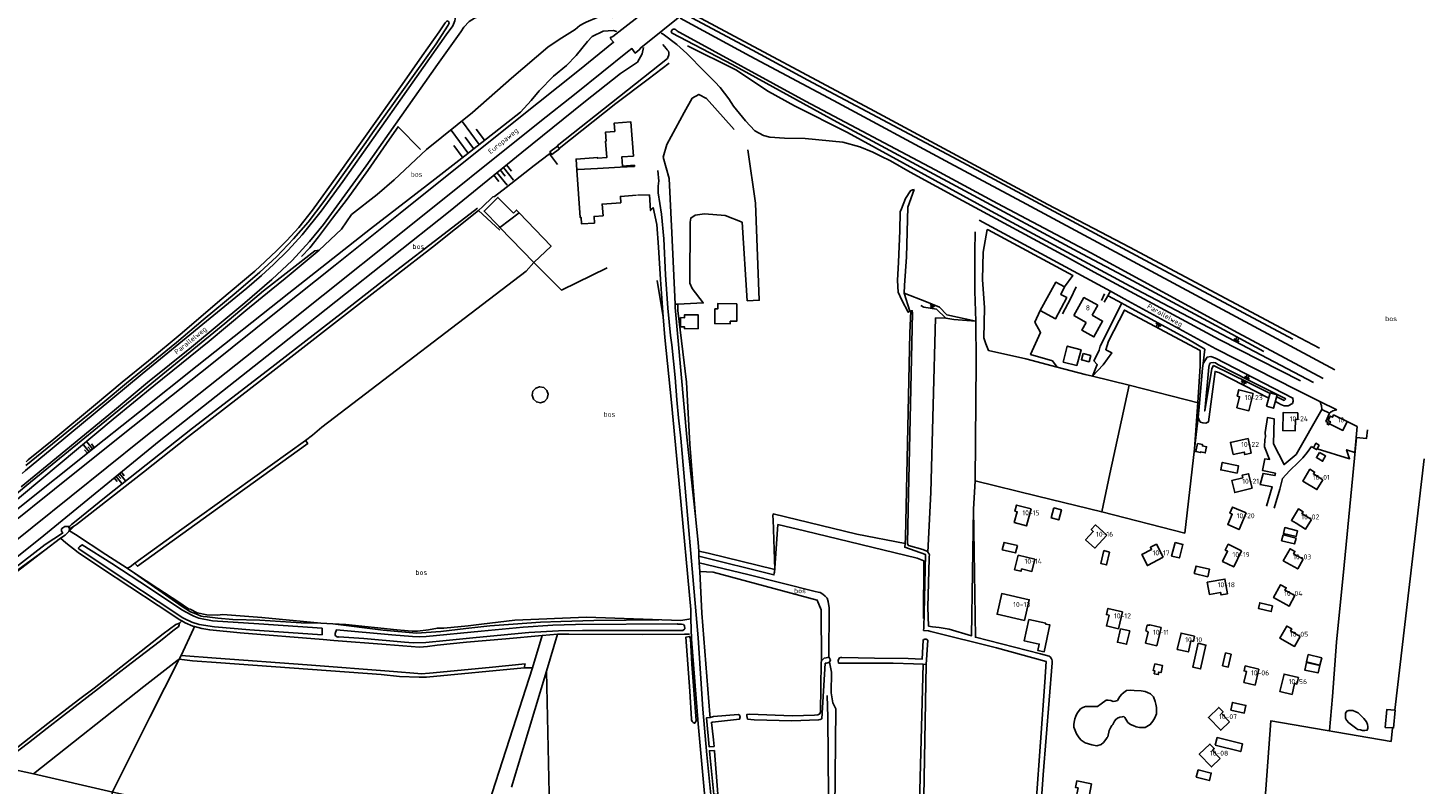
# Model space of a CAD drawing. Header units: metres. Extents: x 233874 to 239264, y 443832 to 448222.
# Tile 197 of 198: x 238261 to 238959, y 447064 to 447443. Entities that reach past the tile are written whole.
import ezdxf

# ---------------------------------------------------------------- set-up
doc = ezdxf.new("R2010")
doc.units = ezdxf.units.M
doc.header["$MEASUREMENT"] = 0
for name, color, linetype in [('ASSPOOR', 253, 'Continuous'), ('BIJGEBOUW', 4, 'Continuous'), ('CULTUURAANDUIDING', 253, 'Continuous'), ('DAKRAND', 4, 'Continuous'), ('DAKRAND-BYG', 4, 'Continuous'), ('HEG', 253, 'Continuous'), ('HEK', 253, 'Continuous'), ('HOOFDGEBOUW', 4, 'Continuous'), ('HOUTWAL', 253, 'Continuous'), ('HUISNUMMER', 253, 'Continuous'), ('INSTEEKSLOOT', 153, 'Continuous'), ('KANTVERH', 253, 'Continuous'), ('KANTWATER', 153, 'Continuous'), ('OVERIGEAFSCH', 253, 'Continuous'), ('OVLIJNOBJ', 253, 'Continuous'), ('RASTER', 253, 'Continuous'), ('SCHUTTING', 253, 'Continuous'), ('STRAATNAAM', 253, 'Continuous'), ('TALUD', 253, 'Continuous'), ('TUSSENMUUR', 253, 'Continuous')]:
    doc.layers.add(name, color=color, linetype=linetype)
doc.styles.get("Standard").update_dxf_attribs({"font": 'iso.shx'})

# ---------------------------------------------------------------- blocks, each defined once
blk = doc.blocks.new('TA', base_point=(75009.5, 300012))
for p, q in [((75009.5, 300012.5), (75010, 300012.5)), ((75009.5, 300012.25), (75010.5, 300012.25)), ((75009.5, 300012), (75010, 300012)), ((75009.5, 300011.75), (75010.5, 300011.75)), ((75009.5, 300011.5), (75010, 300011.5))]:
    blk.add_line(p, q)

msp = doc.modelspace()

# ---------------------------------------------------------------- linework, layer by layer
at = {"layer": 'ASSPOOR'}
msp.add_lwpolyline([(238586.73, 447447.5), (238621.84, 447428.53), (238663.51, 447406.28), (238721.67, 447375), (238759.95, 447354.44), (238824.44, 447319.79), (238914.23, 447271.52)], dxfattribs=at)
at = {"layer": 'BIJGEBOUW'}
for points in [[(238906.56, 447230.24), (238909.58, 447228.48), (238908.03, 447225.83), (238905.01, 447227.59), (238906.56, 447230.24)], [(238895.57, 447191.04), (238894.89, 447188.18), (238888.44, 447189.71), (238889.12, 447192.57), (238895.57, 447191.04)], [(238888.27, 447188.89), (238894.79, 447187.32), (238894.09, 447184.41), (238887.58, 447185.97), (238888.27, 447188.89)], [(238801.56, 447180.38), (238800.04, 447173.91), (238797.19, 447174.58), (238798.71, 447181.05), (238801.56, 447180.38)], [(238883.08, 447153.37), (238882.38, 447150.53), (238875.94, 447152.11), (238876.64, 447154.95), (238883.08, 447153.37)], [(238862.39, 447129.25), (238860.9, 447122.77), (238858.04, 447123.43), (238859.53, 447129.91), (238862.39, 447129.25)]]:
    msp.add_lwpolyline(points, dxfattribs=at)
at = {"layer": 'DAKRAND'}
msp.add_lwpolyline([(238792.8, 447298.85), (238798.08, 447295.93), (238793.72, 447288.04), (238787.64, 447291.4), (238789.79, 447295.3)], dxfattribs=at)
at = {"layer": 'DAKRAND-BYG'}
for p, q in [((238496.67, 447342.78), (238496.24, 447343.23)), ((238943.08, 447092.32), (238939.4, 447092.62))]:
    msp.add_line(p, q, dxfattribs=at)
for points in [[(238525.42, 447383.49), (238521.59, 447380.6), (238522.57, 447379.3), (238526.4, 447382.2), (238525.42, 447383.49)], [(238503.44, 447349.98), (238495.68, 447357.83), (238488.75, 447350.97), (238496.24, 447343.23)], [(238506.28, 447350.11), (238522.27, 447333.48), (238513.6, 447325.18), (238496.67, 447342.78)], [(238503.44, 447349.98), (238505, 447351.45), (238506.28, 447350.11)], [(238779.04, 447313.08), (238774.6, 447315.4), (238766.84, 447301.22)], [(238766.84, 447301.22), (238774.53, 447297.14), (238780.11, 447307.66), (238777.11, 447309.26), (238779.04, 447313.08)], [(238615.19, 447304.52), (238615.05, 447295.82), (238611.81, 447295.87), (238611.79, 447294.55), (238604.08, 447294.67), (238604.2, 447302.01), (238605.58, 447301.99), (238605.62, 447304.68), (238615.19, 447304.52)], [(238595.71, 447292.11), (238595.77, 447299.09), (238589.01, 447299.14), (238589, 447297.64), (238586.96, 447297.66), (238586.92, 447293.12), (238588.9, 447293.1), (238588.89, 447292.16), (238595.71, 447292.11)], [(238785.24, 447273.68), (238778.34, 447275.43), (238780.37, 447283.39), (238787.26, 447281.63), (238785.24, 447273.68)], [(238788.29, 447279.73), (238792.15, 447278.68), (238791.3, 447275.56), (238787.43, 447276.62), (238788.29, 447279.73)], [(238513.38, 447256.89), (238514.93, 447255.5), (238516.96, 447255.08), (238518.93, 447255.72), (238520.32, 447257.27), (238520.75, 447259.3), (238520.1, 447261.28), (238518.55, 447262.66), (238516.52, 447263.09), (238514.55, 447262.44), (238513.16, 447260.89), (238512.73, 447258.86), (238513.38, 447256.89)], [(238880.05, 447253.31), (238881.92, 447260), (238885.43, 447259.02), (238883.55, 447252.33), (238880.05, 447253.31)], [(238845.45, 447234.65), (238844.64, 447230.61), (238847.06, 447230.13), (238847.13, 447230.44), (238849.41, 447229.98), (238850.03, 447233.08), (238847.93, 447233.5), (238848.06, 447234.13), (238845.45, 447234.65)], [(238865.31, 447219.76), (238857.12, 447221.49), (238857.9, 447225.19), (238866.09, 447223.46), (238865.31, 447219.76)], [(238773.71, 447202.53), (238772.34, 447197.41), (238776.1, 447196.41), (238777.46, 447201.54), (238773.71, 447202.53)], [(238755.42, 447183.69), (238748.76, 447185.2), (238747.9, 447181.4), (238754.57, 447179.9), (238755.42, 447183.69)], [(238834.26, 447185.14), (238832.56, 447178.36), (238836.5, 447177.38), (238838.2, 447184.15), (238834.26, 447185.14)], [(238850.69, 447167.99), (238843.91, 447169.54), (238844.77, 447173.32), (238851.55, 447171.78), (238850.69, 447167.99)], [(238761.19, 447146.54), (238758.89, 447135.88), (238766.33, 447134.28), (238765.65, 447131.12), (238768.84, 447130.43), (238771.73, 447143.86), (238769.57, 447144.33), (238769.65, 447144.71), (238761.19, 447146.54)], [(238807.02, 447141.95), (238805.49, 447135.22), (238810.06, 447134.18), (238811.59, 447140.92), (238807.02, 447141.95)], [(238845.81, 447134.71), (238843.14, 447122.76), (238847.08, 447121.88), (238849.75, 447133.83), (238845.81, 447134.71)], [(238906.75, 447123.8), (238900.02, 447125.37), (238900.88, 447129.05), (238907.61, 447127.48), (238906.75, 447123.8)], [(238824.1, 447124.47), (238823.33, 447121.11), (238824.24, 447120.9), (238823.91, 447119.47), (238825.84, 447119.03), (238826.13, 447120.28), (238827.26, 447120.02), (238828.07, 447123.55), (238824.1, 447124.47)], [(238906.64, 447123.65), (238900.01, 447125.09), (238899.18, 447121.3), (238905.81, 447119.85), (238906.64, 447123.65)], [(238862.11, 447101.24), (238868.88, 447099.76), (238869.72, 447103.63), (238862.95, 447105.11), (238862.11, 447101.24)], [(238939.4, 447092.62), (238940.13, 447101.56), (238944.13, 447101.24)], [(238944.13, 447101.24), (238944.34, 447101.22), (238943.6, 447092.27), (238943.08, 447092.32)], [(238854.42, 447083.74), (238867.13, 447080.53), (238868.08, 447084.31), (238855.38, 447087.52), (238854.42, 447083.74)], [(238845.85, 447071.41), (238852.39, 447069.75), (238851.43, 447065.97), (238844.89, 447067.63), (238845.85, 447071.41)]]:
    msp.add_lwpolyline(points, dxfattribs=at)
at = {"layer": 'HEG'}
msp.add_lwpolyline([(238526.27, 447382.37), (238554.69, 447404.8), (238570.72, 447416.92), (238581.32, 447424.96)], dxfattribs=at)
at = {"layer": 'HEK'}
msp.add_lwpolyline([(238800.78, 447308.59), (238807.68, 447304.86), (238808.91, 447304.19)], dxfattribs=at)
at = {"layer": 'HOOFDGEBOUW'}
for p, q in [((238795.61, 447303.93), (238792.8, 447298.85)), ((238789.79, 447295.3), (238783.71, 447298.66))]:
    msp.add_line(p, q, dxfattribs=at)
for points in [[(238563.97, 447373.36), (238563.93, 447373.95), (238557.89, 447373.52), (238557.56, 447378.11), (238563.41, 447378.53), (238562.2, 447395.58), (238553.8, 447394.99), (238554.09, 447390.87), (238549.51, 447390.55), (238549.83, 447386.03), (238549.48, 447386), (238550.06, 447377.76), (238545.57, 447377.44), (238545.55, 447377.79), (238534.7, 447377.02), (238535.1, 447371.43)], [(238535.1, 447371.43), (238536.77, 447347.79), (238537.26, 447347.82), (238537.49, 447344.53), (238543.94, 447344.99), (238543.7, 447348.32), (238548.2, 447348.64), (238547.78, 447354.52), (238557.09, 447355.18), (238556.87, 447358.33), (238564.99, 447358.9)], [(238783.71, 447298.66), (238788.73, 447307.73), (238795.61, 447303.93)], [(238873.4, 447259.78), (238871.23, 447251.05), (238865.21, 447252.54), (238866.58, 447258.06), (238865.37, 447258.36), (238866.17, 447261.58), (238873.4, 447259.78)], [(238895.74, 447250.09), (238895.7, 447246.76), (238894.45, 447246.78), (238894.39, 447241.08), (238888.18, 447241.13), (238888.28, 447250.17), (238895.74, 447250.09)], [(238920.36, 447245.72), (238918.21, 447241.23), (238911.44, 447244.47), (238911.98, 447245.6), (238910.86, 447246.13), (238911.93, 447248.37), (238913.05, 447247.84), (238913.58, 447248.96), (238920.36, 447245.72)], [(238872.39, 447229.86), (238870.78, 447237.15), (238861.98, 447235.21), (238863.35, 447229.2), (238868.87, 447230.37), (238869.14, 447229.14), (238872.39, 447229.86)], [(238872.87, 447212.34), (238871.04, 447219.56), (238867.82, 447218.75), (238868.13, 447217.53), (238862.62, 447216.14), (238864.16, 447210.12), (238872.87, 447212.34)], [(238908.27, 447216.52), (238905.27, 447211.59), (238898.17, 447215.91), (238901.72, 447221.75), (238904.03, 447220.34), (238903.48, 447219.43), (238908.27, 447216.52)], [(238762.27, 447201.92), (238759.96, 447193.41), (238753.9, 447195.06), (238755.37, 447200.48), (238754.22, 447200.79), (238755.06, 447203.88), (238762.27, 447201.92)], [(238869.89, 447199.91), (238866.32, 447191.63), (238860.62, 447194.09), (238862.88, 447199.31), (238861.74, 447199.82), (238863.05, 447202.86), (238869.89, 447199.91)], [(238902.51, 447196.65), (238897.69, 447199.57), (238898.29, 447200.56), (238895.95, 447201.97), (238892.44, 447196.18), (238894.81, 447194.74), (238899.6, 447191.84), (238902.51, 447196.65)], [(238800.1, 447188.83), (238794.14, 447182.34), (238789.57, 447186.54), (238793.38, 447190.67), (238792.41, 447191.56), (238794.57, 447193.91), (238800.1, 447188.83)], [(238828.36, 447177.72), (238824.93, 447184.28), (238822, 447182.74), (238822.57, 447181.65), (238817.61, 447179.06), (238820.47, 447173.59), (238828.36, 447177.72)], [(238867.58, 447181.02), (238863.61, 447172.93), (238858.03, 447175.66), (238860.54, 447180.76), (238859.41, 447181.31), (238860.87, 447184.29), (238867.58, 447181.02)], [(238898.43, 447176.8), (238895.67, 447171.89), (238888.43, 447175.98), (238891.84, 447182.01), (238894.21, 447180.67), (238893.57, 447179.54), (238898.43, 447176.8)], [(238764.2, 447176.73), (238762.74, 447170.69), (238757.54, 447171.95), (238757.26, 447170.71), (238754.06, 447171.48), (238755.83, 447178.76), (238764.2, 447176.73)], [(238860.55, 447159.47), (238859.24, 447166.81), (238850.37, 447165.23), (238851.46, 447159.13), (238857.06, 447160.12), (238857.29, 447158.88), (238860.55, 447159.47)], [(238894.22, 447158.55), (238891.38, 447153.32), (238883.55, 447157.56), (238887.05, 447164.01), (238889.88, 447162.47), (238889.23, 447161.26), (238894.22, 447158.55)], [(238759.04, 447146.13), (238761.35, 447156.48), (238747.6, 447159.55), (238745.29, 447149.21), (238759.04, 447146.13)], [(238807.98, 447150.4), (238805.96, 447141.97), (238799.98, 447143.41), (238801.27, 447148.75), (238799.98, 447149.06), (238800.72, 447152.14), (238807.98, 447150.4)], [(238827.33, 447142.61), (238825.17, 447133.48), (238819.53, 447134.81), (238820.82, 447140.27), (238819.68, 447141.12), (238820.29, 447143.7), (238821.53, 447143.71), (238821.59, 447143.97), (238827.33, 447142.61)], [(238896.87, 447138.15), (238894.02, 447133.1), (238886.74, 447137.23), (238890.16, 447143.28), (238892.61, 447141.89), (238892.04, 447140.88), (238896.87, 447138.15)], [(238844.04, 447138.25), (238843.44, 447135.65), (238842.2, 447135.94), (238840.93, 447130.39), (238835.39, 447131.66), (238837.26, 447139.8), (238844.04, 447138.25)], [(238876.12, 447121.82), (238874.28, 447113.8), (238868.69, 447115.09), (238869.97, 447120.65), (238868.84, 447120.91), (238869.4, 447123.36), (238876.12, 447121.82)], [(238896.02, 447117.56), (238895.25, 447114.3), (238894.06, 447114.58), (238892.77, 447109.08), (238886.72, 447110.5), (238888.78, 447119.26), (238896.02, 447117.56)], [(238861.49, 447095.43), (238857.13, 447091.19), (238850.95, 447097.56), (238856.12, 447102.58), (238858.29, 447100.35), (238857.47, 447099.56), (238861.49, 447095.43)], [(238856.88, 447077.09), (238852.49, 447072.85), (238846.41, 447079.14), (238851.71, 447084.25), (238853.9, 447081.98), (238853, 447081.11), (238856.88, 447077.09)], [(238792.48, 447064.43), (238790.82, 447055.58), (238784.73, 447056.72), (238785.78, 447062.3), (238784.54, 447062.53), (238785.15, 447065.8), (238792.48, 447064.43)]]:
    msp.add_lwpolyline(points, dxfattribs=at)
at = {"layer": 'HOUTWAL'}
for p, q in [((238796.87, 447283.35), (238807.68, 447304.86)), ((238944.13, 447101.24), (238958.82, 447227.03)), ((238704.91, 447000), (238708.32, 447124.2))]:
    msp.add_line(p, q, dxfattribs=at)
for points in [[(238584.26, 447304.42), (238582.68, 447340.16), (238581.32, 447367.31), (238578.33, 447377.92), (238580.1, 447384.24), (238588.79, 447400.29), (238592.77, 447407.43), (238596.16, 447409.4), (238600.02, 447407.37), (238613.73, 447391.82)], [(238777.96, 447299.53), (238781.96, 447307.14), (238784.91, 447313.1)], [(238594.44, 447198.12), (238590.14, 447237.84), (238584.33, 447302.8), (238584.26, 447304.42)], [(238601.58, 447099.12), (238597.57, 447149.69), (238596.56, 447170.64), (238596.35, 447174.91), (238596.18, 447178.29), (238596.07, 447180.77), (238595.86, 447185.1), (238594.44, 447198.12)], [(238633.92, 447169.93), (238635.67, 447194.09), (238648.95, 447190.97), (238705.39, 447177.25), (238708.68, 447175.91), (238708.55, 447147.15)], [(238660.36, 447108.49), (238660.63, 447097.8), (238661.27, 447018.65), (238661.26, 447000)], [(238876.71, 447020.6), (238882.17, 447095.82), (238942.3, 447085.61), (238943.08, 447092.32)]]:
    msp.add_lwpolyline(points, dxfattribs=at)
at = {"layer": 'INSTEEKSLOOT'}
for p, q in [((238281.39, 447193.08), (238279.07, 447193.07)), ((238281.36, 447191.95), (238281.14, 447190.65)), ((238276.95, 447187.25), (238269, 447181.35)), ((238710.91, 447140.85), (238708.52, 447141.13)), ((238710.91, 447140.85), (238712.22, 447140.61)), ((238601.58, 447099.12), (238601.82, 447097.52))]:
    msp.add_line(p, q, dxfattribs=at)
for points in [[(238906.45, 447282.33), (238887.52, 447292.42), (238811.56, 447332.85), (238797.13, 447340.39), (238770.59, 447354.27), (238683.97, 447400.93), (238594.86, 447448.68), (238594.31, 447448.95), (238593.56, 447449.35), (238592.84, 447449.25), (238592.33, 447448.75), (238592.69, 447447.64), (238622.93, 447431.47), (238650.7, 447416.52), (238725.64, 447376.65), (238821.65, 447325.09), (238893.15, 447286.9)], [(238471.3, 447445.18), (238471.07, 447445.62), (238470.57, 447446.09), (238470.25, 447446.22), (238469.24, 447445.16), (238466.29, 447440.71), (238457.68, 447428.71), (238447.76, 447414.31), (238434.68, 447396.06), (238415.47, 447368.72), (238402.95, 447351.4), (238396.02, 447342.7), (238390.06, 447336.22), (238385.07, 447331.18), (238379.18, 447325.76), (238374.15, 447320.94), (238356.63, 447306.16), (238337.68, 447290.1), (238320.93, 447276.12), (238307.74, 447265.33), (238294.42, 447254.15), (238273.53, 447236.88), (238260.79, 447226.49), (238259.79, 447225.58)], [(238364.69, 447310.31), (238376.53, 447320.37), (238384.96, 447328.04), (238393.41, 447337.08), (238400.67, 447345.42), (238408.62, 447355.81), (238413.58, 447362.74), (238429.58, 447385.34), (238432.88, 447390.14), (238464.77, 447434.62), (238470.47, 447443.55), (238470.74, 447444.01), (238471.05, 447444.64), (238471.3, 447445.18)], [(238878.66, 447280.67), (238850.62, 447295.87), (238811.08, 447317.18), (238788, 447329.36), (238729.12, 447361.16), (238665.38, 447395.53), (238612.86, 447424.28), (238590.11, 447436.11), (238582.74, 447440.01), (238582.29, 447440.7), (238582.39, 447441.18), (238582.85, 447441.67), (238583.34, 447442.03), (238584.21, 447442.01), (238584.79, 447441.46), (238585.23, 447441.14), (238585.62, 447440.84), (238586.55, 447440.33), (238649.39, 447406.02), (238714.39, 447371.62), (238745.43, 447354.79), (238792.17, 447330.04), (238865.72, 447290.02), (238908.41, 447267.23)], [(238281.36, 447191.95), (238282.06, 447192.28), (238283.9, 447193.51), (238284.92, 447194.2), (238318.48, 447220.28), (238340.97, 447238.12), (238384.52, 447272.04), (238425.95, 447304.29), (238462.98, 447332.92), (238485.86, 447351.23)], [(238485.49, 447352.43), (238473.13, 447342.91), (238437.86, 447315.95), (238417.24, 447299.8), (238380.49, 447271.2), (238342.92, 447242.4), (238299.73, 447208.17), (238283.89, 447195.29), (238282.36, 447194.13), (238281.39, 447193.08)], [(238069.77, 447058.76), (238086.19, 447071.26), (238153.1, 447124.25), (238191.13, 447156.02), (238222.62, 447182.32), (238247.57, 447203.24), (238259.98, 447213.8), (238322.58, 447264.9), (238359.05, 447294.73), (238378.36, 447311.11), (238404.11, 447331.13), (238406.32, 447331.49), (238389.19, 447317.3), (238382.24, 447311.53), (238369.65, 447301.21), (238351.32, 447285.97), (238323.57, 447263.6), (238303.24, 447246.92), (238258.41, 447209.3), (238194.02, 447155.59), (238139.73, 447110.98), (238130.11, 447103.08), (238107.37, 447084.81), (238077.75, 447062.48)], [(238259.51, 447223.63), (238298.71, 447255.52), (238309.93, 447264.91), (238334.85, 447285.23), (238348.22, 447296.59), (238364.69, 447310.31)], [(238713.06, 447142.91), (238711.05, 447143.31), (238710.64, 447152.77), (238711.33, 447177.2), (238711.37, 447177.89), (238711.41, 447179.03), (238711.21, 447179.68), (238710.7, 447180.23), (238710.23, 447180.74), (238708.17, 447181.66), (238700.94, 447183.57), (238700.51, 447184.53), (238700.82, 447201.52), (238703.04, 447300.06), (238702.87, 447301.08), (238702.13, 447300.99), (238701.7, 447289.85), (238699.53, 447187.67), (238699.28, 447184.63), (238699.13, 447182.78), (238709.56, 447179.12), (238708.59, 447142.5), (238708.52, 447141.13)], [(238713.06, 447142.91), (238716.29, 447142.67), (238721.33, 447141.82), (238732.56, 447138.46), (238733.52, 447201.81), (238734.45, 447137.71), (238767.01, 447129.34), (238771.38, 447128.2)], [(238057.41, 447022.07), (238073.8, 447034.83), (238109.55, 447062.45), (238137.83, 447084.22), (238171.29, 447110.55), (238218.02, 447144.53), (238269.21, 447184.17), (238277.91, 447189.78), (238277.91, 447190.09), (238277.46, 447190.84), (238277.39, 447191.94), (238278.06, 447192.54), (238279.07, 447193.07)], [(238281.14, 447190.65), (238279.16, 447188.88), (238276.95, 447187.25)], [(238281.39, 447193.08), (238281.09, 447192.23), (238281.36, 447191.95)], [(238407.68, 447138.98), (238407.67, 447142.25), (238376.04, 447144.45), (238352.96, 447145.97), (238346.15, 447147.3), (238343.53, 447148.22), (238342.18, 447148.94), (238337.63, 447151.44), (238321.38, 447162.3), (238302.52, 447174.65), (238287.79, 447184.03), (238286.46, 447183.04), (238285.85, 447182.42), (238285.91, 447182.11), (238286.06, 447181.92), (238301.73, 447171.38), (238333.59, 447150.39), (238337.72, 447147.66), (238338.67, 447147.16), (238342.61, 447145.29), (238346.26, 447144.17), (238353.88, 447142.91), (238371.61, 447141.48), (238407.68, 447138.98)], [(238269, 447181.35), (238257.3, 447172.68), (238232.55, 447154.24), (238204.47, 447132.14), (238175.38, 447110.03), (238153.68, 447093.02), (238112.57, 447061.37), (238093.37, 447046.03), (238059.05, 447019.92)], [(238244.81, 447074.37), (238255.48, 447082.75), (238256.59, 447083.62), (238270.49, 447094.52), (238285.93, 447106.35), (238293.65, 447112.24), (238328.23, 447139.42), (238334.53, 447144.08), (238336.42, 447144.85)], [(238336.42, 447144.85), (238336.28, 447143.87), (238335.84, 447143), (238335.11, 447142.44), (238334.43, 447141.92), (238333.04, 447140.86), (238326.82, 447135.99), (238312.31, 447124.8), (238295.86, 447112.05), (238278.47, 447098.51), (238270.28, 447092.24), (238260.81, 447084.81), (238249.66, 447076.3), (238245.69, 447073.42)], [(238589.19, 447141.93), (238588.9, 447143.36), (238588.38, 447144.09), (238587.39, 447144.33), (238586.26, 447144.32), (238585.65, 447144.32), (238585.25, 447144.38), (238534.5, 447144.18), (238523.17, 447143.83), (238508.32, 447142.78), (238487.33, 447140.69), (238459.73, 447138.11), (238456.41, 447137.92), (238452.89, 447138.06), (238442.67, 447138.97), (238414.98, 447141.48), (238414.18, 447139.65), (238414.26, 447138.87), (238414.47, 447138.44), (238414.86, 447138.16), (238415.55, 447137.78), (238416.12, 447137.96), (238428.66, 447137.1), (238448.95, 447135.34), (238453.2, 447135), (238459.59, 447135.09), (238469.72, 447136.03), (238484.77, 447137.56), (238511.17, 447140.11), (238525.96, 447141.01), (238537.95, 447141.14), (238568.63, 447141.09)], [(238568.63, 447141.09), (238586.22, 447141.05), (238588.18, 447141.1), (238589.19, 447141.93)], [(238712.22, 447140.61), (238744.96, 447132.42), (238769.79, 447125.64), (238769.17, 447115.2), (238764.82, 447055.23), (238760.78, 447003.1), (238760.55, 447000)], [(238594.82, 447096.01), (238594.34, 447094.97), (238593.9, 447094.67), (238593.32, 447095.04), (238592.87, 447095.64), (238592.52, 447096.32), (238592.42, 447096.79), (238591.59, 447110.8), (238589.67, 447137.79), (238591.51, 447138.1), (238591.89, 447136.91), (238592.65, 447124.32), (238594.82, 447096.01)], [(238708.3, 447136.31), (238707.86, 447126.78), (238700.89, 447127.07), (238683.91, 447127.31), (238667.68, 447127.6), (238667.08, 447127.59), (238666.42, 447127.4), (238666.09, 447126.85), (238665.81, 447126.11), (238666.01, 447124.79), (238693.25, 447124.67)], [(238693.25, 447124.67), (238703.55, 447124.49), (238708.32, 447124.2), (238709.78, 447124.1), (238710.6, 447136.26)], [(238710.6, 447136.26), (238710.36, 447136.48), (238710.09, 447136.64), (238709.78, 447136.75), (238709.46, 447136.79), (238709.14, 447136.76), (238708.83, 447136.67), (238708.55, 447136.52), (238708.3, 447136.31)], [(238661.98, 447126.46), (238661.14, 447127.68), (238659.85, 447127.45), (238658.88, 447127.33), (238657.39, 447125.99), (238657.3, 447125.16), (238656.91, 447100.33), (238656.61, 447099.44), (238656.29, 447099.23), (238655.59, 447098.91), (238653.98, 447098.69), (238642.91, 447098.44), (238621.38, 447099.15), (238620.06, 447098.98), (238620.11, 447098.34), (238620.48, 447096.79), (238623.75, 447096.35), (238642.67, 447095.86), (238656.03, 447096.33), (238656.72, 447096.59), (238657.59, 447096.94), (238659.36, 447124.71), (238659.93, 447124.72), (238660.66, 447124.97), (238661.41, 447125.22), (238661.98, 447126.46)], [(238772.89, 447124.91), (238772.89, 447125.45), (238772.82, 447125.99), (238772.67, 447126.51), (238772.44, 447126.99), (238772.14, 447127.45), (238771.79, 447127.85), (238771.38, 447128.2)], [(238772.89, 447124.91), (238768.25, 447068.85), (238763.7, 447003.08), (238763.46, 447000)], [(238601.82, 447097.52), (238603.52, 447098.06), (238615.78, 447099.05), (238616.29, 447098.92), (238616.59, 447098.44), (238616.77, 447097.84), (238616.54, 447096.75), (238602.92, 447095.18)], [(238601.82, 447097.52), (238599.97, 447097.4), (238601.22, 447082.95), (238603.74, 447083.12)], [(238602.92, 447095.18), (238602.45, 447095.08), (238602.78, 447092.22), (238603.49, 447086.36), (238603.74, 447083.12)], [(238603.9, 447081.12), (238601.39, 447080.96), (238601.56, 447079.02), (238603.56, 447059.05), (238605.67, 447059.19)], [(238603.9, 447081.12), (238603.93, 447080.72), (238605.67, 447059.19)]]:
    msp.add_lwpolyline(points, dxfattribs=at)
at = {"layer": 'KANTVERH'}
for p, q in [((238797.57, 447306.23), (238799.03, 447309.5)), ((238903.07, 447257.47), (238906.71, 447255.69)), ((238906.71, 447255.69), (238915.16, 447251.55)), ((238907.69, 447251.65), (238894.8, 447229.18)), ((238911.58, 447249.86), (238907.69, 447251.65)), ((238920.36, 447245.72), (238925.43, 447243.2)), ((238903.46, 447232.57), (238902.56, 447233.14)), ((238906.34, 447233.89), (238905.33, 447232.02)), ((238883.93, 447202.28), (238886.71, 447211.81))]:
    msp.add_line(p, q, dxfattribs=at)
for points in [[(238239.87, 447184.67), (238284.93, 447220.67), (238313.03, 447243.13), (238351.69, 447273.93), (238385.65, 447301.05), (238414.26, 447323.98), (238446.8, 447350.01), (238505.31, 447396.75), (238536.43, 447421.6), (238553.5, 447435.48), (238552.18, 447436.97), (238551.9, 447437.89), (238553.16, 447438.27), (238571.73, 447452.9), (238586.32, 447464.54), (238590.65, 447468.11), (238591.61, 447468.99), (238592.86, 447466.88), (238623.63, 447491.47), (238634.32, 447500), (238703.11, 447554.91), (238752.7, 447594.61)], [(238243.06, 447176.98), (238282.29, 447208.4), (238317.92, 447236.96), (238369.45, 447277.94), (238447.1, 447339.99), (238516.67, 447395.57), (238534.77, 447410.01), (238560.51, 447430.7), (238562.69, 447432.31), (238564.33, 447430.05), (238566.32, 447431.61), (238567.08, 447432.7), (238600.15, 447459.34), (238603.86, 447461.97), (238604.77, 447462.09), (238605.02, 447461.69), (238607.05, 447463.54), (238605.12, 447464.83), (238604.59, 447465.85), (238647.31, 447500), (238652.76, 447504.35), (238700.75, 447542.8), (238745.88, 447578.92), (238759.43, 447589.67)], [(238397.75, 447339.14), (238407.27, 447350.91), (238418.03, 447365.8), (238428.37, 447380.47), (238446.74, 447406.51), (238469.78, 447439.12), (238473.18, 447443.65), (238474.12, 447446.15), (238474.51, 447448.17), (238474.64, 447449.71), (238474.61, 447450.6), (238474.16, 447451.37), (238473.58, 447452.15), (238472.32, 447453.87), (238458.26, 447458.27), (238441.25, 447463.42), (238433.89, 447465.83), (238375.32, 447483.76), (238326.23, 447498.68)], [(238257.28, 447212.93), (238274.91, 447227.47), (238303.87, 447251.4), (238320.35, 447265.2), (238342.33, 447282.92), (238369.12, 447305.09), (238382.52, 447316.75), (238392.74, 447326.33), (238401.39, 447335.68), (238408.47, 447344.29), (238429.8, 447373.58), (238465.43, 447424.35), (238477.07, 447440.67), (238478.57, 447443.08), (238481.29, 447445.87), (238483.88, 447447.55), (238486.66, 447448.7), (238488.9, 447449.43), (238480.11, 447451.85)], [(238577.36, 447440.02), (238578.22, 447439.47), (238585.14, 447434.37), (238590.09, 447429.83), (238598.97, 447420.8), (238604.07, 447415.65), (238606.72, 447412.76), (238611.05, 447407.13), (238613.41, 447403.47), (238619.42, 447396.13), (238624.2, 447391.14), (238628.51, 447388.79), (238631.61, 447387.93), (238638.91, 447387.49), (238649.38, 447387.29), (238668.17, 447385.53), (238676.71, 447383.09), (238683.08, 447380.48), (238687.15, 447378.53), (238692.01, 447376.06), (238701.83, 447370.53), (238728.16, 447356.08), (238779.95, 447328.08), (238793.83, 447320.45), (238820.88, 447305.88), (238856.38, 447286.68), (238896.96, 447266)], [(238575.7, 447371.3), (238576.13, 447366.01), (238576.02, 447365.01), (238575.72, 447363.34), (238575.77, 447360.09), (238577.39, 447349.39), (238578.6, 447337.13), (238579.39, 447319), (238580.57, 447302.45), (238581.93, 447288.71), (238582.61, 447284.11), (238584.3, 447267.73), (238585.04, 447256.45), (238585.93, 447247.57), (238587.17, 447237.31), (238590.53, 447198.76), (238595.75, 447137.37), (238598.19, 447101.77), (238600.17, 447078.9)], [(238565.41, 447358.88), (238571.44, 447359.09), (238572.03, 447351.25), (238573.26, 447352.72), (238575.1, 447344.26), (238576.02, 447332.93), (238576.96, 447316.78), (238578.31, 447298.12), (238579.07, 447287.66), (238582.52, 447255.25), (238586.62, 447211.07), (238592.05, 447151.66), (238592.18, 447146.95)], [(238736.33, 447346.41), (238801.98, 447310.83), (238801.04, 447309.26), (238800.68, 447308.63), (238798.88, 447305.41)], [(238257.8, 447219.73), (238259.4, 447221.11), (238272.72, 447232.23), (238317.77, 447269.59), (238370, 447312.4), (238377.35, 447318.76), (238383.49, 447324.33), (238390.67, 447331.37), (238397.75, 447339.14)], [(238801.98, 447310.83), (238808.9, 447307.07), (238854.73, 447282.1), (238895.08, 447261.56)], [(238895.08, 447261.56), (238900.38, 447258.85), (238903.07, 447257.47)], [(238907.69, 447251.65), (238907.67, 447252.35), (238907.59, 447253.04), (238907.45, 447253.73), (238907.26, 447254.4), (238907.01, 447255.06), (238906.71, 447255.69)], [(238880.09, 447203.4), (238882.87, 447212.93), (238876.84, 447214.14), (238878.29, 447219.7), (238884.24, 447218.66), (238884.45, 447219.76), (238878.02, 447221.16), (238879.19, 447227.03), (238881.53, 447226.68), (238878.96, 447232.99), (238879.2, 447236.63), (238879.59, 447237.95), (238879.4, 447240.13), (238880.51, 447247.68), (238883.8, 447247.03), (238883.46, 447234.51), (238888.85, 447224.12), (238894.8, 447229.18)], [(238911.44, 447244.47), (238911.16, 447243.97), (238910.43, 447244.32), (238910.8, 447245.21), (238909.71, 447245.72), (238911.58, 447249.86)], [(238915.16, 447251.55), (238914.5, 447251.43), (238913.86, 447251.24), (238913.24, 447250.99), (238912.65, 447250.67), (238912.1, 447250.29), (238911.58, 447249.86)], [(238925.43, 447243.2), (238924.18, 447230.22), (238920.03, 447231.52), (238921.54, 447227.03), (238905.33, 447232.02), (238905.1, 447231.63), (238903.46, 447232.57), (238904.7, 447234.77), (238906.34, 447233.89)], [(238902.56, 447233.14), (238900.31, 447230.09), (238898.17, 447227.55), (238895.99, 447225.35)], [(238895.99, 447225.35), (238891.44, 447221.08), (238888.1, 447217.13), (238886.71, 447211.81), (238883.93, 447202.28)], [(238592.18, 447146.95), (238592.45, 447136.78), (238595.82, 447094.41), (238599.27, 447055.89)], [(238600.17, 447078.9), (238603.01, 447050.49), (238606.56, 447006.25), (238607.02, 447000)]]:
    msp.add_lwpolyline(points, dxfattribs=at)
at = {"layer": 'KANTWATER'}
for points in [[(238813.9, 447111.12), (238811.77, 447111.31), (238809.98, 447111.04), (238808.67, 447110.14), (238807.63, 447109.19), (238806.66, 447108.09), (238806.13, 447107.21), (238805.44, 447106.08), (238804.27, 447105.66), (238803.29, 447105.65), (238802.19, 447106.09), (238800.8, 447106.23), (238799.8, 447106.16), (238797.36, 447104.43), (238795.58, 447103.05), (238793.17, 447103.03), (238791.21, 447103.1), (238789.44, 447103), (238788.08, 447102.62), (238787.02, 447101.89), (238785.37, 447099.7), (238784.7, 447098.18), (238784.18, 447096.81), (238783.87, 447095.2), (238783.73, 447094.01), (238783.74, 447092.75), (238784.95, 447089.43), (238786.29, 447087.44), (238787.36, 447086.19), (238789.27, 447084.92), (238792.7, 447083.8), (238795.13, 447083.44)], [(238812.02, 447094.08), (238813.35, 447093.51), (238814.91, 447092.86), (238816.56, 447092.49), (238817.99, 447092.51), (238819.35, 447092.52), (238821.84, 447093.99), (238823.17, 447095.67), (238824.18, 447097.45), (238824.93, 447099.39), (238825.02, 447100.89), (238824.99, 447102.61), (238824.63, 447104.21), (238824.41, 447105.53), (238823.53, 447107.94), (238822.07, 447109.4), (238820.51, 447110.11), (238819.33, 447110.59), (238817.32, 447110.87), (238813.9, 447111.12)], [(238930.7, 447092.27), (238930.69, 447093.04), (238930.49, 447094), (238929.97, 447095.38), (238928.69, 447097.03), (238925.85, 447099.83), (238924.67, 447100.46), (238923.22, 447101.06), (238921.19, 447101.11), (238920.17, 447100.74), (238919.58, 447099.75), (238919.48, 447098.64), (238919.52, 447097.3), (238919.95, 447096.17), (238921.12, 447094.9), (238925.15, 447091.82), (238925.73, 447091.55), (238926.95, 447091.32), (238927.98, 447091.08), (238929.15, 447091.13), (238930.41, 447091.29), (238930.7, 447092.27)], [(238795.13, 447083.44), (238797.41, 447083.99), (238798.49, 447085.09), (238799.73, 447086.51), (238800.39, 447087.49), (238800.68, 447087.9), (238801.3, 447091), (238802.16, 447092.71), (238802.62, 447093.55), (238803.17, 447094.07), (238803.95, 447095.7), (238804.62, 447096.64), (238805.51, 447097.18), (238806.74, 447097.66), (238807.92, 447097.97), (238808.73, 447098.04), (238809.13, 447097.55), (238810.61, 447095.09), (238812.02, 447094.08)]]:
    msp.add_lwpolyline(points, dxfattribs=at)
at = {"layer": 'OVERIGEAFSCH'}
for points in [[(238358.14, 447149.03), (238377.6, 447147.58), (238407.13, 447144.74), (238413.13, 447144.44), (238419.66, 447144.11), (238445.14, 447141.38)], [(238480.74, 447143.38), (238487.46, 447144.23), (238504.17, 447146.32), (238539.95, 447147.77), (238587.18, 447146.1)]]:
    msp.add_lwpolyline(points, dxfattribs=at)
at = {"layer": 'OVLIJNOBJ'}
for p, q in [((238575.26, 447316.32), (238578.31, 447298.12)), ((238874.4, 447264.71), (238871.09, 447266.38)), ((238870.79, 447265.13), (238874.11, 447263.49)), ((238881.83, 447259.68), (238874.11, 447263.49)), ((238874.4, 447264.71), (238889.7, 447257)), ((238399.48, 447236.1), (238402.87, 447238.84)), ((238587.18, 447146.1), (238592.18, 447146.95)), ((238336.28, 447126.72), (238337.18, 447128.65)), ((238707.53, 447000), (238709.78, 447124.1))]:
    msp.add_line(p, q, dxfattribs=at)
for points in [[(238406.32, 447331.49), (238417.48, 447341.88), (238422.49, 447349.25), (238435.2, 447359.3), (238443.76, 447366.61), (238459.89, 447381.85), (238482.92, 447400.38), (238502.38, 447417.5), (238520.65, 447433.05), (238526.28, 447436.91), (238534.2, 447441.91), (238536.63, 447443.83), (238538.77, 447445.03), (238539.73, 447445.59), (238545.27, 447447.84), (238548.24, 447448.27), (238553.19, 447447.82)], [(238139.73, 447110.98), (238159.36, 447125.31), (238207.02, 447163.19), (238249.82, 447197.54), (238298.8, 447236.54), (238316.43, 447250.52), (238345.28, 447273.62), (238391.07, 447309.99), (238431.9, 447342.12), (238464.03, 447366.91), (238479.05, 447378.67), (238506.93, 447400.47), (238512.26, 447406.32), (238516.23, 447411.23), (238523.49, 447418.53), (238529.92, 447423.92), (238534.79, 447428.78), (238540.38, 447435.78), (238542.81, 447438.38), (238548.2, 447441.01), (238553.35, 447441.34), (238555.05, 447440.79)], [(238525.3, 447383.6), (238556.45, 447408.25), (238580.49, 447427.38), (238581.11, 447429.14), (238581.08, 447430.1), (238580.88, 447430.95), (238580.33, 447431.66), (238579.84, 447432.3), (238578.18, 447434.34)], [(238590.38, 447433.76), (238614.6, 447421.62), (238630.93, 447410.88), (238643.98, 447403.72), (238670.45, 447390.27), (238742.27, 447350.89), (238811.79, 447313.49), (238903.47, 447265.13)], [(238171.29, 447110.55), (238216.86, 447147.49), (238266.66, 447187.2), (238326.31, 447235.82), (238386.49, 447283.44), (238470.86, 447350.46), (238507.64, 447380.3), (238538.62, 447405.24), (238556.92, 447419.83), (238565.39, 447425.54), (238567.85, 447429.6), (238568.48, 447432.92)], [(238620.68, 447381.57), (238624.39, 447355), (238626.3, 447306.39), (238620.28, 447306)], [(238703.81, 447361.77), (238702.98, 447361.64), (238701.94, 447361.18), (238699.55, 447357.33), (238697.52, 447352.17), (238696.87, 447350.68), (238696.61, 447341.11), (238695.9, 447325.47), (238695.56, 447316.29), (238695.89, 447310.48), (238697.69, 447306.34), (238700.84, 447300.39), (238701.58, 447300.86), (238698.82, 447309.98), (238699.04, 447313.81), (238699.97, 447328.12), (238700.71, 447352.96), (238703.81, 447361.77)], [(238738.73, 447287.55), (238739.02, 447302.63), (238738, 447316.77), (238738.38, 447330.5), (238740.39, 447341.72), (238740.75, 447341.53), (238783.21, 447318.71), (238779.04, 447313.08)], [(238407.6, 447242.8), (238509.7, 447320.89), (238513.6, 447325.18), (238527.46, 447311.47), (238550.27, 447322.54)], [(238698.82, 447309.98), (238709.96, 447305.63), (238716.52, 447302.83), (238720.2, 447299.09), (238734.58, 447295.85)], [(238585.58, 447304.48), (238585.59, 447301.31), (238589.97, 447265.34), (238591.63, 447234.27), (238594.44, 447198.12)], [(238707.19, 447303.69), (238708.59, 447302.82), (238714.95, 447301.85), (238719.69, 447297.46)], [(238766.84, 447301.22), (238764.24, 447295.38), (238767.07, 447290.28), (238762.01, 447279.29), (238772.97, 447276.1), (238775.29, 447272.91)], [(238793.08, 447268.36), (238798.26, 447274.01), (238802.61, 447280.1), (238799.62, 447281.61), (238801.08, 447285.97), (238808.94, 447301.4), (238846.84, 447281.29), (238846.8, 447273.3), (238845.6, 447255.22), (238844.09, 447232.02)], [(238884.48, 447255.66), (238886.03, 447254.87), (238887.18, 447254.18), (238888.85, 447253.47), (238890.92, 447253.55), (238892.96, 447254.7), (238893.27, 447255.91), (238893.22, 447257.43), (238854.43, 447277.3), (238852.18, 447278.2), (238850.39, 447277.95), (238848.32, 447274.73)], [(238871.09, 447266.38), (238855.61, 447274.18), (238854.55, 447275.01), (238853.31, 447275.19), (238852.04, 447275.05), (238851.51, 447274.36), (238851.16, 447272.86), (238849.13, 447251.02), (238852.74, 447272.2), (238853.58, 447273.63), (238870.79, 447265.13)], [(238845.79, 447247.69), (238846.51, 447246.02), (238846.94, 447245.39), (238848.18, 447244.99), (238849.67, 447244.88), (238850.95, 447245.44), (238854.32, 447270.75), (238856.16, 447270.15), (238881.18, 447257.35)], [(238889.7, 447257), (238888.87, 447256.2), (238885.15, 447258.04)], [(238596.07, 447180.77), (238600.77, 447179.81), (238634.08, 447171.68), (238633.28, 447196.7), (238633.19, 447198.29), (238633.33, 447199.4), (238675.22, 447189.35), (238699.28, 447184.63)], [(238596.18, 447178.29), (238633.66, 447168.91), (238634.08, 447171.68)], [(238313.98, 447169.82), (238337.77, 447153.11), (238341.93, 447150.51), (238344.59, 447149.44), (238347.22, 447148.34), (238348.32, 447148.08), (238350.27, 447147.88), (238355.54, 447147.3), (238363.09, 447146.57), (238376.58, 447146.24), (238397.17, 447144.86), (238407.13, 447144.74)], [(238596.35, 447174.91), (238620.57, 447169.13), (238654.33, 447160.62), (238655.73, 447160.35), (238656.82, 447160.08), (238658.19, 447159.28), (238659.35, 447158.28), (238660.32, 447157.22), (238660.84, 447155.57), (238661.3, 447152.42), (238661.14, 447127.68)], [(238596.56, 447170.64), (238603.37, 447170.31), (238655.36, 447156.2), (238657.35, 447151.47), (238657.39, 447125.99)], [(238336.42, 447144.85), (238336.78, 447145.18), (238337.58, 447145.91)], [(238337.18, 447128.65), (238343.35, 447141.87), (238343.9, 447143.07)], [(238413.13, 447144.44), (238438.26, 447141.24), (238454.89, 447139.75), (238467.09, 447140.62), (238479.54, 447142.08), (238491.52, 447143.41), (238503.26, 447144.27), (238517.01, 447145.23), (238527.17, 447145.56), (238543.61, 447146.07), (238576.15, 447146.43)], [(238357.06, 447124.92), (238437.21, 447119.04), (238446.49, 447118.04), (238456.34, 447117.76), (238459.93, 447117.69), (238508.75, 447122.48)], [(238661.41, 447125.22), (238662.54, 447120.25), (238662.29, 447109.96), (238663.12, 447104.89)], [(238663.12, 447104.89), (238664.66, 447101.98), (238663.64, 447001.23), (238663.64, 447000)]]:
    msp.add_lwpolyline(points, dxfattribs=at)
at = {"layer": 'RASTER'}
for p, q in [((238585.58, 447304.48), (238584.26, 447304.42)), ((238402.87, 447238.84), (238407.6, 447242.8)), ((238733.52, 447201.81), (238734.34, 447216.07)), ((238502.37, 447062.63), (238519.87, 447120.73)), ((238519.87, 447120.73), (238519.87, 447120.73))]:
    msp.add_line(p, q, dxfattribs=at)
for points in [[(238397.36, 447328.27), (238401.51, 447332.64), (238405.88, 447338.17), (238412.85, 447347.36), (238420.18, 447356.89), (238430.57, 447371.3), (238441.49, 447387.01), (238445.75, 447393.2), (238456.92, 447381.84)], [(238620.28, 447306), (238617.73, 447345.41), (238609.25, 447348.7), (238599.03, 447349.62), (238594.29, 447348.95), (238592.04, 447347.52), (238591.72, 447345.49), (238591.57, 447314.99), (238592.71, 447312.2), (238598.31, 447305.05), (238585.58, 447304.48)], [(238734.25, 447340.61), (238734.08, 447330.62), (238734.22, 447310.95), (238734.58, 447295.85)], [(238808.91, 447304.19), (238841.06, 447286.72), (238849.11, 447281.86), (238848.32, 447274.73), (238848.07, 447272.43), (238846.45, 447254.92), (238846.57, 447254.83)], [(238710.7, 447180.23), (238712.2, 447210.21), (238714.54, 447297.5), (238719.69, 447297.46), (238723.73, 447296.74), (238730.15, 447296.15), (238734.58, 447295.85), (238734.86, 447275.59), (238734.34, 447216.07), (238765.42, 447208.3)], [(238738.73, 447287.55), (238739.6, 447284.6), (238741.01, 447281.15), (238759.68, 447276.97), (238775.29, 447272.91), (238789.34, 447269.25), (238793.08, 447268.36), (238795.37, 447274.14), (238793.7, 447276.1), (238794.71, 447277.8), (238796.41, 447281.36), (238796.87, 447283.35)], [(238793.08, 447268.36), (238811.27, 447263.8), (238846.57, 447254.83), (238845.79, 447247.69), (238844.09, 447232.02)], [(238765.42, 447208.3), (238797.65, 447200.42), (238801.61, 447219.57), (238811.27, 447263.8)], [(238911.52, 447091.09), (238912.94, 447108.02), (238915.05, 447135.22), (238918.8, 447173.86), (238925, 447237.73), (238930, 447237.15), (238930.45, 447241.57)], [(238314.06, 447174.71), (238337.52, 447191.85), (238399.48, 447236.1)], [(238399.48, 447236.1), (238400.52, 447234.7), (238355.42, 447202.11), (238315.43, 447173.25), (238314.06, 447174.71)], [(238797.65, 447200.42), (238839.11, 447189.81), (238844.09, 447232.02)], [(238314.06, 447174.71), (238311.74, 447173.02), (238310.29, 447172.26), (238299.58, 447179.12), (238284.33, 447189.06), (238281.42, 447190.89), (238283.9, 447193.51)], [(238269, 447181.35), (238276.83, 447187.36), (238276.95, 447187.25)], [(238276.95, 447187.25), (238279.51, 447184.89), (238285.7, 447180.07), (238297.4, 447172.33), (238325.79, 447153.69), (238336.53, 447146.5), (238337.58, 447145.91)], [(238123.68, 447051.04), (238119.54, 447052.81), (238119.12, 447053.26), (238117.72, 447054.45), (238115.67, 447056.68), (238113.09, 447060.43), (238115.38, 447062.36), (238129.18, 447073.11), (238148.92, 447088.67), (238168.55, 447104.18), (238175.57, 447109.54), (238207.35, 447133.98), (238242.98, 447161.37), (238269, 447181.35)], [(238310.29, 447172.26), (238313.98, 447169.82), (238325.54, 447162.15), (238336.07, 447155.2), (238340.93, 447151.96), (238341.7, 447151.75), (238345.32, 447150), (238350.07, 447148.95), (238355.49, 447148.83), (238358.14, 447149.03)], [(238337.58, 447145.91), (238339.32, 447144.93), (238343.04, 447143.31), (238343.9, 447143.07)], [(238343.9, 447143.07), (238347.56, 447142.06), (238351.55, 447141.39), (238366.73, 447139.98), (238408.24, 447136.66), (238413.61, 447136.07), (238439.74, 447134.08), (238456.39, 447132.75), (238460.51, 447133.04), (238465.27, 447133.72), (238479.89, 447135.21), (238499.61, 447136.88)], [(238445.14, 447141.38), (238452.68, 447140.81), (238454.47, 447140.71), (238455.41, 447140.7), (238460.86, 447141.43), (238465.37, 447142.27), (238468.57, 447142.23), (238480.74, 447143.38)], [(238499.61, 447136.88), (238517.84, 447138.53), (238513.01, 447122.43), (238501.49, 447086.65), (238489.2, 447049.08), (238479.43, 447019.27), (238473.2, 447000)], [(238519.87, 447120.73), (238525.44, 447139.23), (238517.84, 447138.53)], [(238525.44, 447139.23), (238531.06, 447139.18), (238568.16, 447139.17), (238588.92, 447139.3), (238591.44, 447139.18)], [(238199.75, 447032.76), (238238.53, 447023.79), (238286.67, 447012.47), (238292.34, 447011), (238300.58, 447049.39), (238302.98, 447060.35), (238321.59, 447097.72), (238336.28, 447126.72)], [(238263.38, 447069.36), (238318.63, 447113), (238335.03, 447125.89), (238336.28, 447126.72)], [(238336.28, 447126.72), (238342.91, 447125.92), (238357.06, 447124.92)], [(238337.18, 447128.65), (238354.75, 447127.21), (238400.2, 447123.84), (238443.43, 447120.57), (238455.64, 447119.51), (238457.24, 447119.42), (238461.38, 447119.78), (238491.25, 447122.64), (238509.26, 447124.34), (238508.75, 447122.48), (238513.01, 447122.43)], [(238519.87, 447120.73), (238521.06, 447067.1), (238521.4, 447052.34), (238521.68, 447040.19), (238519.64, 447040.66)], [(238249.57, 447072.45), (238263.38, 447069.36), (238303.01, 447060.24), (238346.38, 447050.67), (238359.62, 447047.56), (238364.6, 447045.87), (238364.64, 447045.86)]]:
    msp.add_lwpolyline(points, dxfattribs=at)
at = {"layer": 'SCHUTTING'}
msp.add_lwpolyline([(238496.56, 447341.47), (238485.86, 447351.23), (238486.26, 447351.53), (238487.78, 447352.92), (238493.13, 447358.08), (238493.89, 447358.32), (238499.76, 447362.76), (238513.85, 447373.82), (238521.42, 447379.65), (238525.39, 447374.33)], dxfattribs=at)
at = {"layer": 'TUSSENMUUR'}
msp.add_line((238506.28, 447350.11), (238496.67, 447342.78), dxfattribs=at)
msp.add_lwpolyline([(238535.1, 447371.43), (238535.6, 447371.79), (238545.4, 447372.36), (238551.13, 447372.7), (238556.81, 447372.99), (238563.97, 447373.36)], dxfattribs=at)

# ---------------------------------------------------------------- block references
at = {"layer": 'TALUD'}
for p, xscale, yscale, rotation in [((238483.38, 447382.28), 13.96, 13.96, 126.5078), ((238496.78, 447371.57), 8.16, 8.16, 308.492), ((238713.09, 447304.24), 1.75, 1.75, 251.5857), ((238826.35, 447294.72), 2.2, 2.2, 240.2487), ((238864.66, 447285.64), 2.28, 2.28, 62.02820000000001), ((238868.94, 447266.06), 2.16, 2.16, 243.873), ((238869.95, 447266.96), 2.12, 2.12, 63.4591), ((238292.07, 447231.28), 4.51, 4.51, 129.4627), ((238305.54, 447218.87), 4.59, 4.59, 309.1884)]:
    msp.add_blockref('TA', p, dxfattribs=dict(at, xscale=xscale, yscale=yscale, rotation=rotation))

# ---------------------------------------------------------------- texts
at = {"layer": 'CULTUURAANDUIDING'}
for p in [(238451.98, 447368.14), (238452.92, 447332.02), (238939.35, 447295.91), (238548.45, 447248.03), (238454.4, 447168.92), (238643.72, 447159.75)]:
    msp.add_text('bos', height=2.5, dxfattribs=at).set_placement(p)
at = {"layer": 'HUISNUMMER'}
for s, p in [('8', (238789.66, 447301.3)), ('10-23', (238869.1, 447256.41)), ('10-24', (238891.6, 447245.81)), ('10', (238915.6, 447245.24)), ('10-22', (238867.31, 447232.95)), ('10-21', (238867.88, 447214.54)), ('10-01', (238903.18, 447216.47)), ('10-15', (238757.9, 447198.73)), ('10-20', (238865.1, 447197.28)), ('10-02', (238897.44, 447196.69)), ('10-16', (238794.78, 447188.01)), ('10-14', (238759.03, 447174.51)), ('10-17', (238823.04, 447178.71)), ('10-19', (238863, 447177.84)), ('10-03', (238893.38, 447176.7)), ('10-18', (238855.59, 447162.75)), ('10-13', (238753.32, 447152.84)), ('10-04', (238888.83, 447158.41)), ('10-12', (238803.76, 447147.16)), ('10-11', (238823.24, 447138.95)), ('10-05', (238891.76, 447137.97)), ('10-10', (238839.36, 447135.23)), ('10-06', (238872.25, 447118.66)), ('10-56', (238891.07, 447114.3)), ('10-07', (238856.25, 447096.77)), ('10-08', (238851.69, 447078.43))]:
    msp.add_text(s, height=2.5, dxfattribs=at).set_placement(p)
at = {"layer": 'STRAATNAAM'}
for s, rotation, p in [('Europaweg', 39.1885, (238491.96, 447379.39)), ('Parallelweg', 330.6391, (238820.05, 447302.62)), ('Parallelweg', 39.2773, (238335.03, 447279.08))]:
    msp.add_text(s, height=2.5, rotation=rotation, dxfattribs=at).set_placement(p)

doc.saveas('drawing.dxf')
